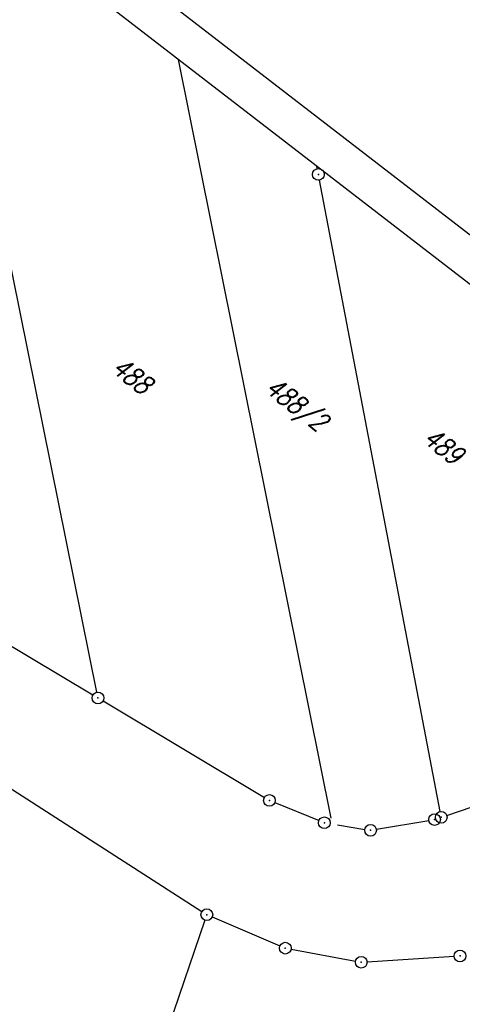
# Model space of a CAD drawing. Extents: x 449544 to 450624, y 436205 to 437134.
# Tile 112 of 114: x 450316 to 450372, y 436535 to 436661. Entities that reach past the tile are written whole.
import ezdxf

# ---------------------------------------------------------------- set-up
doc = ezdxf.new("R2010")
doc.units = 0
doc.header["$LTSCALE"] = 2
doc.header["$MEASUREMENT"] = 0
doc.linetypes.add('AUSGEZOGEN', pattern=[0])
doc.layers.get('0').update_dxf_attribs({"linetype": 'AUSGEZOGEN'})
for name, color, linetype in [('214-FLSTNR', 8, 'AUSGEZOGEN'), ('214-GRENZL', 8, 'AUSGEZOGEN'), ('214-GRENZP', 8, 'AUSGEZOGEN'), ('FBRTOP', 250, 'AUSGEZOGEN'), ('Planeinteilung', 250, 'CONTINUOUS'), ('RAHMEN', 7, 'AUSGEZOGEN')]:
    doc.layers.add(name, color=color, linetype=linetype)
doc.styles.add('ROMANS', font='romans.shx', dxfattribs={"width": 0.8})

# ---------------------------------------------------------------- blocks, each defined once
blk = doc.blocks.new('1135297')
blk.add_line((1135, 297), (0, 297))
at = {"layer": 'RAHMEN'}
blk.add_line((950, 292), (25, 292), dxfattribs=at)
blk = doc.blocks.new('GST')
at = {"color": 0}
blk.add_circle((0, 0), 0.75, dxfattribs=at)
blk.add_point((0, 0), dxfattribs=at)

msp = doc.modelspace()

# ---------------------------------------------------------------- linework, layer by layer
at = {"layer": '214-GRENZL'}
for p, q in [((450335.86, 436655.88), (450355.41, 436558.66)), ((450325.42, 436574.81), (450311.53, 436643.51)), ((450353.68, 436641.9), (450353.63, 436642.17)), ((450369.43, 436559.52), (450353.96, 436640.43)), ((450280.42, 436601.05), (450324.93, 436574.46)), ((450285.77, 436580.82), (450338.89, 436546.71)), ((450326.22, 436573.69), (450346.91, 436561.33)), ((450370.28, 436559.02), (450387.55, 436564.84)), ((450348.25, 436560.66), (450353.9, 436558.37)), ((450356.29, 436557.8), (450359.77, 436557.23)), ((450361.25, 436557.24), (450367.97, 436558.37)), ((450339.28, 436545.59), (450331.11, 436521.69)), ((450340.21, 436546.01), (450348.89, 436542.31)), ((450350.32, 436541.88), (450358.58, 436540.35)), ((450360.06, 436540.26), (450371.23, 436540.97))]:
    msp.add_line(p, q, dxfattribs=at)
at = {"layer": 'FBRTOP', "const_width": 0.5}
for points in [[(450227.83, 436575.91, 0.000077), (450230.1, 436574.14, 0.000747), (450230.34, 436573.96, 0.000014), (450251.97, 436557.29, 0.000391), (450252.77, 436556.68, 0.000261), (450258.31, 436552.43, -0.000213), (450265.1, 436547.22, -0.000415), (450274.58, 436539.93, -0.002254), (450276.3, 436538.59, -0.000448), (450276.99, 436538.05, 0.000243), (450278.26, 436537.05, 0.000287), (450284.45, 436532.19, 0.000586)], [(450284.59, 436496.57, -0.000023), (450297.17, 436486.87, -0.000094)], [(450337.09, 436491.53, -0.000034), (450352.74, 436479.45, -0.00032)]]:
    msp.add_lwpolyline(points, format="xyb", dxfattribs=at)
at = {"layer": 'FBRTOP'}
for points in [[(450282.76, 436494.2, -0.000023), (450295.34, 436484.49, -0.000094)], [(450293.92, 436528.59, 0.000259), (450316.02, 436511.54, 0.000047), (450327.82, 436502.44, -0.000097)], [(450338.92, 436493.89, -0.000034), (450354.56, 436481.81, -0.00032)]]:
    msp.add_lwpolyline(points, format="xyb", dxfattribs=at)

# ---------------------------------------------------------------- block references
at = {"layer": '214-GRENZP', "rotation": 322.3368156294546}
for p in [(450353.82, 436641.16), (450353.82, 436641.16), (450325.57, 436574.07), (450325.57, 436574.07), (450347.55, 436560.94), (450354.59, 436558.08), (450368.71, 436558.49), (450369.57, 436558.78), (450360.51, 436557.11), (450339.52, 436546.3), (450349.58, 436542.01), (450359.31, 436540.21), (450371.98, 436541.01)]:
    msp.add_blockref('GST', p, dxfattribs=at)
at = {"layer": 'Planeinteilung', "linetype": 'Continuous', "rotation": 322.3369009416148}
msp.add_blockref('1135297', (449543.73, 436898.45), dxfattribs=at)

# ---------------------------------------------------------------- texts
at = {"layer": '214-FLSTNR', "style": 'ROMANS', "oblique": 15, "width": 0.8}
for s, p in [('488', (450327.13, 436615.99)), ('488/2', (450346.81, 436613.42)), ('489', (450367.04, 436606.97))]:
    msp.add_text(s, height=2.5, rotation=322.3368, dxfattribs=at).set_placement(p)

doc.saveas('drawing.dxf')
